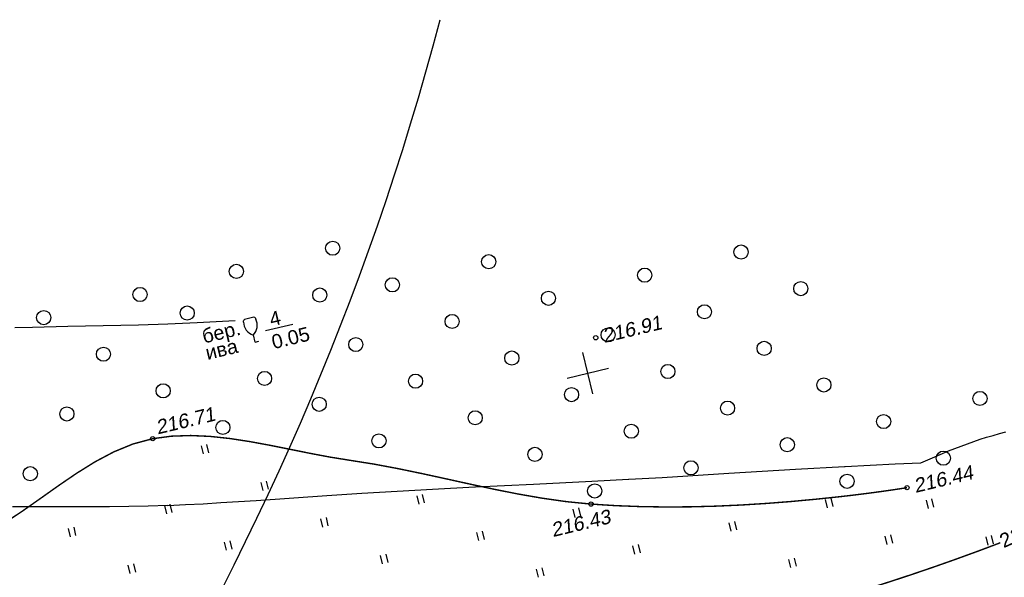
# Model space of a CAD drawing. Header units: millimetres. Extents: x -10 to 1169, y 1 to 1686.
# Tile 25 of 224: x 442 to 512, y 126 to 166. Entities that reach past the tile are written whole.
import ezdxf
from ezdxf.enums import TextEntityAlignment as Align

# ---------------------------------------------------------------- set-up
doc = ezdxf.new("R2010")
doc.units = ezdxf.units.MM
doc.linetypes.add('AHIDDEN1', pattern=[2, 0.5, -1.5])
for name, color, linetype in [('CONTURS', 7, 'Continuous'), ('COORDS', 7, 'Continuous'), ('IDIGIT', 32, 'Continuous'), ('IZOLINES', 32, 'Continuous'), ('PDIGIT', 170, 'Continuous'), ('PICKETS', 7, 'Continuous')]:
    doc.layers.add(name, color=color, linetype=linetype)
doc.styles.get("Standard").update_dxf_attribs({"font": 'arial.ttf'})

# ---------------------------------------------------------------- blocks, each defined once
blk = doc.blocks.new('401')
at = {"layer": 'CONTURS'}
for p, q in [((0, 0), (0, 1.2)), ((0.8, 0), (0.8, 1.2))]:
    blk.add_line(p, q, dxfattribs=at)
blk = doc.blocks.new('372')
at = {"layer": 'CONTURS'}
blk.add_circle((0, 0), 1, dxfattribs=at)
blk = doc.blocks.new('390_2')
at = {"layer": 'CONTURS', "color": 7}
for p, q in [((0.7, 3.47), (-0.69, 3.47)), ((0, 1.06), (0, 0.03)), ((0.02, 0), (0.58, 0))]:
    blk.add_line(p, q, dxfattribs=at)
at = {"layer": 'CONTURS', "color": 7, "linetype": 'Continuous'}
for centre, radius, start, end in [((1.01, 2.72), 1.95, 167.2459, 239.376), ((-19.94, 7.46), 19.52, 347.2459, 347.6983), ((-0.65, 3.26), 0.22, 101.9408, 167.6983), ((-0.69, 3.45), 0.0195, 90, 101.9408), ((-1.01, 2.72), 1.95, 300.624, 12.7541), ((0.65, 3.26), 0.22, 12.3017, 76.9673), ((19.94, 7.46), 19.52, 192.3017, 192.7541)]:
    blk.add_arc(centre, radius, start, end, dxfattribs=at)

msp = doc.modelspace()

# ---------------------------------------------------------------- linework, layer by layer
at = {"layer": 'CONTURS'}
msp.add_lwpolyline([(459.58947, 143.61647), (461.50441, 144.07629)], dxfattribs=at)
at = {"layer": 'CONTURS', "linetype": 'AHIDDEN1', "const_width": 0.1, "flags": 128}
for points in [[(430.4322, 125.70799), (431.24493, 125.94936), (432.05345, 126.19998), (432.85775, 126.45986), (433.65784, 126.729), (434.45372, 127.00739), (435.24539, 127.29504), (436.03284, 127.59194), (436.81608, 127.8981), (437.5951, 128.21351), (438.36992, 128.53819), (439.74124, 129.20303), (441.07577, 129.98529), (442.38339, 130.84754), (443.67402, 131.75235), (444.95756, 132.66229), (446.24392, 133.53992), (447.543, 134.34783), (448.8647, 135.04857), (450.21894, 135.60472), (451.61561, 135.97885), (452.94102, 136.15576), (454.2952, 136.20216), (455.67284, 136.13955), (457.06865, 135.98941), (458.47733, 135.77325), (459.89357, 135.51255), (461.31208, 135.22881), (462.72756, 134.94352), (464.13471, 134.67818), (465.52822, 134.45428), (467.24126, 134.18254), (468.94911, 133.86293), (470.65316, 133.51025), (472.35481, 133.13926), (474.05544, 132.76475), (475.75644, 132.40149), (477.4592, 132.06427), (479.16513, 131.76786), (480.8756, 131.52704), (482.592, 131.35659), (484.34008, 131.24666), (486.09448, 131.1796), (487.85369, 131.15284), (489.61618, 131.16385), (491.38042, 131.21008), (493.14489, 131.28899), (494.90805, 131.39803), (496.66839, 131.53465), (498.42437, 131.69632), (500.17447, 131.88049), (500.64926, 131.93444), (500.99206, 131.97492)], [(500.99206, 131.97492), (501.12387, 131.99049), (501.59831, 132.04864), (502.07259, 132.1089), (502.54669, 132.17126), (503.02062, 132.23571), (503.49437, 132.30227), (503.96796, 132.37094), (504.44137, 132.4417), (504.91462, 132.51457)]]:
    msp.add_lwpolyline(points, dxfattribs=at)
at = {"layer": 'CONTURS', "lineweight": 30}
msp.add_ellipse((346.77101, 193.61524), major_axis=(-51.52545, -151.47649), ratio=0.8, start_param=6.47243626, end_param=7.94014483, dxfattribs=at)
at = {"layer": 'COORDS', "lineweight": -2}
for p, q in [((482.71725, 139.14819), (482.0168, 142.06527)), ((480.90849, 140.2565), (483.82557, 140.95695))]:
    msp.add_line(p, q, dxfattribs=at)
at = {"layer": 'IZOLINES'}
for points in [[(441.85808, 143.82768), (443.1072, 143.86515), (445.60592, 143.91763), (450.60344, 144.0137), (452.68353, 144.08307), (454.76255, 144.1771), (457.43765, 144.32641)], [(505.90134, 134.27877), (506.54862, 134.55814), (507.42227, 134.93166), (507.86123, 135.11327), (508.30215, 135.29004), (508.74523, 135.46121), (509.19063, 135.62615), (509.63841, 135.78438), (510.0886, 135.93549), (510.54115, 136.07917), (510.99602, 136.21518), (511.45311, 136.34333), (511.91232, 136.46346)], [(441.71237, 131.17722), (443.08163, 131.18867), (444.45093, 131.19167), (447.18953, 131.18791), (448.55881, 131.19038), (449.92801, 131.20219), (451.29697, 131.22767), (452.6796, 131.26992), (452.67818, 131.26908), (453.92701, 131.32212), (455.1753, 131.38573), (456.42312, 131.45797), (458.91773, 131.61827), (463.90581, 131.95641), (466.40023, 132.11972), (468.89519, 132.27421), (471.39077, 132.41807), (474.37205, 132.57552), (474.41033, 132.57745), (474.41034, 132.57745), (474.41035, 132.57745), (474.41036, 132.57745), (474.4123, 132.57716), (478.52561, 132.77491), (482.63716, 132.9707), (482.6375, 132.97072), (482.63749, 132.97067), (485.24583, 133.1079), (485.25695, 133.10851), (485.25695, 133.10851), (485.25695, 133.10851), (485.25695, 133.10851), (485.25695, 133.10851), (485.25696, 133.10851), (485.25602, 133.1079), (487.61257, 133.24288), (492.32452, 133.53176), (497.0363, 133.82341), (500.50055, 134.02185)], [(500.50055, 134.02185), (500.54959, 134.02466), (502.31336, 134.11605), (504.08252, 134.1989), (504.08461, 134.19899), (505.90134, 134.27877)]]:
    msp.add_lwpolyline(points, dxfattribs=at)
at = {"layer": 'IZOLINES', "const_width": 0.1}
for points in [[(502.54602, 125.50334), (503.66965, 125.86024), (505.22875, 126.3733), (506.78332, 126.90276), (508.33336, 127.44863), (509.87888, 128.0109), (511.41986, 128.58957)], [(511.41986, 128.58957), (511.51466, 128.63805)]]:
    msp.add_lwpolyline(points, dxfattribs=at)
at = {"layer": 'PICKETS', "color": 7, "lineweight": -2}
for centre in [(482.92322, 143.10874), (451.61561, 135.97885), (504.91462, 132.51457), (482.592, 131.35659)]:
    msp.add_circle(centre, 0.15, dxfattribs=at)

# ---------------------------------------------------------------- block references
at = {"layer": 'CONTURS', "lineweight": -2, "xscale": 0.4999999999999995, "yscale": 0.4999999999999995, "zscale": 0.4999999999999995, "rotation": 13.50227474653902}
for name, p in [('372', (464.32923, 149.43492)), ('372', (493.18972, 149.16595)), ('372', (475.35621, 148.48324)), ('372', (457.52271, 147.80054)), ('372', (486.38319, 147.53156)), ('372', (468.54969, 146.84886)), ('372', (497.41017, 146.57988)), ('372', (450.71618, 146.16615)), ('372', (463.41651, 146.12816)), ('372', (479.57667, 145.89718)), ('372', (454.05072, 144.8585)), ('372', (490.60365, 144.94549)), ('372', (443.90966, 144.53176)), ('372', (472.77014, 144.26279)), ('390_2', (458.83212, 142.79461)), ('372', (483.79713, 143.31111)), ('372', (465.96362, 142.6284)), ('372', (494.82411, 142.35943)), ('372', (448.13011, 141.94569)), ('372', (476.9906, 141.67672)), ('372', (488.01758, 140.72504)), ('372', (459.51754, 140.23485)), ('372', (470.18408, 140.04233)), ('372', (452.35057, 139.35962)), ('372', (499.04456, 139.77336)), ('372', (481.21106, 139.09065)), ('372', (510.07154, 138.82168)), ('372', (463.37755, 138.40794)), ('372', (492.23804, 138.13897)), ('372', (445.54405, 137.72524)), ('372', (474.40453, 137.45626)), ('372', (503.26502, 137.18729)), ('372', (456.57103, 136.77356)), ('372', (485.43151, 136.50458)), ('372', (467.59801, 135.82187)), ('372', (496.45849, 135.5529)), ('401', (455.19214, 134.89667)), ('372', (478.62499, 134.87019)), ('372', (507.48547, 134.60122)), ('372', (489.65197, 133.91851)), ('372', (442.95798, 133.50478)), ('401', (459.41259, 132.3106)), ('372', (500.67895, 132.96683)), ('372', (500.67895, 132.96683)), ('372', (482.84544, 132.28413)), ('401', (470.43957, 131.35892)), ('401', (499.30006, 131.08995)), ('401', (506.431, 131.04776)), ('401', (452.60607, 130.67621)), ('401', (481.46656, 130.40724)), ('401', (463.63305, 129.72453)), ('401', (492.49354, 129.45556)), ('401', (445.79954, 129.04183)), ('401', (474.66003, 128.77285)), ('401', (456.82653, 128.09015)), ('401', (503.52052, 128.50388)), ('401', (510.65146, 128.4617)), ('401', (485.68701, 127.82117)), ('401', (467.85351, 127.13847)), ('401', (496.71399, 126.86949)), ('401', (450.02, 126.45576)), ('401', (478.88049, 126.18679))]:
    msp.add_blockref(name, p, dxfattribs=at)

# ---------------------------------------------------------------- texts
at = {"layer": 'CONTURS', "lineweight": -2}
for s, p in [('4', (459.99437, 143.90693)), ('бер.', (455.23454, 142.7007)), ('0.05', (460.15056, 142.30097)), ('ива', (455.47604, 141.53564))]:
    msp.add_text(s, height=1, rotation=13.5022747, dxfattribs=at).set_placement(p)
at = {"layer": 'IDIGIT', "lineweight": -2}
msp.add_text('216', height=1, rotation=24.5252565, dxfattribs=at).set_placement((512.6048, 129.17415), align=Align.MIDDLE)
at = {"layer": 'PDIGIT', "color": 7, "lineweight": -2, "oblique": 10}
for s, p in [('216.91', (483.52614, 142.73931)), ('216.71', (451.95455, 136.27496)), ('216.44', (505.51754, 132.14513)), ('216.43', (479.89243, 129.02347))]:
    msp.add_text(s, height=1, rotation=13.5022747, dxfattribs=at).set_placement(p)

doc.saveas('drawing.dxf')
